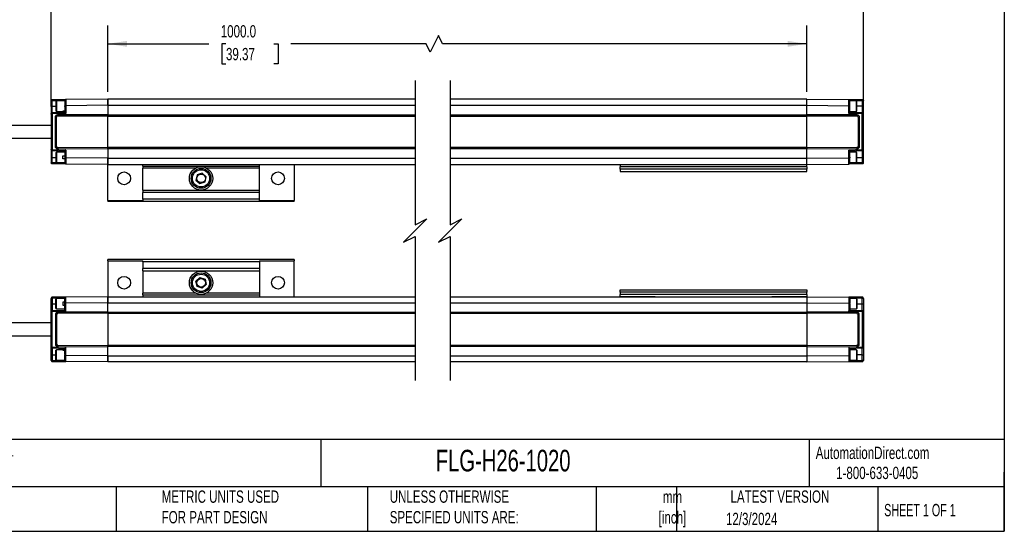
# Model space of a CAD drawing. Header units: millimetres. Extents: x 16 to 683, y 16 to 524.
# Tile 7 of 17: x 260 to 683, y 16 to 235. Entities that reach past the tile are written whole.
import ezdxf

# ---------------------------------------------------------------- set-up
doc = ezdxf.new("R2010")
doc.units = ezdxf.units.MM
doc.header["$LTSCALE"] = 2.5
doc.layers.add('DIMENSIONS', color=140, linetype='Continuous', lineweight=25)
doc.layers.add('TEXT', color=140, linetype='Continuous', lineweight=25)
doc.styles.add('SLDTEXTSTYLE0', font='TXT', dxfattribs={"width": 0.7})
doc.styles.add('SLDTEXTSTYLE1', font='TXT', dxfattribs={"width": 0.65})
doc.dimstyles.new('SLDDIMSTYLE0', dxfattribs={"dimtxt": 5.39502, "dimasz": 8.255, "dimexe": 0, "dimexo": 0.0625, "dimgap": 1.348755, "dimtad": 0, "dimtih": 1, "dimtoh": 1, "dimrnd": 1e-09, "dimzin": 4, "dimdsep": 46, "dimtxsty": 'SLDTEXTSTYLE0', "dimsah": 1, "dimcen": 0.09, "dimadec": 0, "dimazin": 1, "dimtfac": 1, "dimtofl": 0, "dimtmove": 0, "dimatfit": 3, "dimfxl": 0, "dimfrac": 2, "dimtolj": 1, "dimtzin": 12, "dimarcsym": 0})
doc.dimstyles.new('SLDDIMSTYLE1', dxfattribs={"dimtxt": 5.39502, "dimasz": 8.255, "dimexe": 0, "dimexo": 0.0625, "dimgap": 1.348755, "dimtad": 0, "dimtih": 1, "dimtoh": 1, "dimrnd": 1e-09, "dimzin": 12, "dimdsep": 46, "dimtxsty": 'SLDTEXTSTYLE0', "dimsah": 1, "dimcen": 0.09, "dimadec": 0, "dimazin": 3, "dimtfac": 1, "dimtofl": 0, "dimtmove": 0, "dimatfit": 3, "dimfxl": 0, "dimfrac": 2, "dimtolj": 1, "dimtzin": 12, "dimarcsym": 0})

# ---------------------------------------------------------------- blocks, each defined once
blk = doc.blocks.new('_D')
at = {"layer": 'DIMENSIONS'}
for p, q in [((298.1, 204.52), (298.1, 233.01)), ((597.89, 204.52), (597.89, 233.01)), ((439.87, 228.6), (436.34, 221.54)), ((441.64, 225.07), (439.87, 228.6)), ((298.1, 225.07), (341.47, 225.07)), ((348.78, 225.07), (346.97, 225.07)), ((346.97, 225.07), (346.97, 216.49)), ((369.3, 225.07), (371.11, 225.07)), ((371.11, 225.07), (371.11, 216.49)), ((434.58, 225.07), (376.61, 225.07)), ((436.34, 221.54), (434.58, 225.07)), ((597.89, 225.07), (441.64, 225.07)), ((346.97, 216.49), (348.78, 216.49)), ((371.11, 216.49), (369.3, 216.49))]:
    blk.add_line(p, q, dxfattribs=at)
for points in [[(298.1, 225.07), (306.35, 223.8), (306.35, 226.34)], [(597.89, 225.07), (589.64, 226.34), (589.64, 223.8)]]:
    blk.add_solid(points, dxfattribs=at)
at = {"layer": 'DIMENSIONS', "char_height": 5.292, "attachment_point": 1, "style": 'SLDTEXTSTYLE0'}
for s, insert in [('1000.0', (346.54, 233.1)), ('39.37', (348.78, 223.31))]:
    blk.add_mtext(s, dxfattribs=dict(at, insert=insert))
blk = doc.blocks.new('_D_1')
at = {"layer": 'DIMENSIONS'}
for p, q in [((273.8, 198.13), (273.8, 257.68)), ((622.19, 198.13), (622.19, 257.68)), ((273.8, 249.74), (341.73, 249.74)), ((349.04, 249.74), (347.23, 249.74)), ((347.23, 249.74), (347.23, 241.17)), ((369.56, 249.74), (371.37, 249.74)), ((371.37, 249.74), (371.37, 241.17)), ((434.5, 249.74), (376.87, 249.74)), ((436.26, 253.27), (434.5, 249.74)), ((439.79, 246.21), (436.26, 253.27)), ((441.55, 249.74), (439.79, 246.21)), ((622.19, 249.74), (441.55, 249.74)), ((347.23, 241.17), (349.04, 241.17)), ((371.37, 241.17), (369.56, 241.17))]:
    blk.add_line(p, q, dxfattribs=at)
for points in [[(273.8, 249.74), (282.05, 248.47), (282.05, 251.01)], [(622.19, 249.74), (613.94, 251.01), (613.94, 248.47)]]:
    blk.add_solid(points, dxfattribs=at)
at = {"layer": 'DIMENSIONS', "char_height": 5.292, "attachment_point": 1, "style": 'SLDTEXTSTYLE0'}
for s, insert in [('1048.6', (346.8, 257.77)), ('41.28', (349.04, 247.99))]:
    blk.add_mtext(s, dxfattribs=dict(at, insert=insert))
blk = doc.blocks.new('_D_2')
at = {"layer": 'DIMENSIONS'}
for p, q in [((180.05, 195.77), (180.05, 257.68)), ((273.8, 198.13), (273.8, 257.68)), ((180.05, 249.74), (202.8, 249.74)), ((240.16, 249.74), (227.65, 249.74)), ((241.92, 246.21), (240.16, 249.74)), ((245.45, 253.27), (241.92, 246.21)), ((247.21, 249.74), (245.45, 253.27)), ((273.8, 249.74), (247.21, 249.74))]:
    blk.add_line(p, q, dxfattribs=at)
for points in [[(180.05, 249.74), (188.31, 248.47), (188.31, 251.01)], [(273.8, 249.74), (265.54, 251.01), (265.54, 248.47)]]:
    blk.add_solid(points, dxfattribs=at)
at = {"layer": 'DIMENSIONS', "char_height": 5.292, "attachment_point": 1, "style": 'SLDTEXTSTYLE0'}
for s, insert in [('200.0', (204.96, 256.56)), ('[7.87]', (204, 247.99))]:
    blk.add_mtext(s, dxfattribs=dict(at, insert=insert))

msp = doc.modelspace()

# ---------------------------------------------------------------- linework, layer by layer
for p, q in [((274.279, 200.634), (273.796, 200.634)), ((273.796, 200.634), (273.796, 198.342)), ((274.279, 200.634), (279.596, 200.683)), ((274.279, 198.342), (274.279, 200.634)), ((274.292, 201.134), (280.092, 201.185)), ((276.021, 200.592), (275.796, 200.367)), ((275.796, 200.367), (275.796, 196.317)), ((279.596, 200.592), (276.021, 200.592)), ((276.021, 200.592), (276.021, 196.092)), ((279.596, 200.685), (279.596, 200.446)), ((298.096, 201.342), (280.092, 201.185)), ((298.096, 198.682), (280.096, 198.52)), ((280.096, 198.52), (280.096, 195.199)), ((429.886, 201.342), (298.096, 201.342)), ((298.096, 198.682), (298.096, 201.342)), ((298.096, 201.342), (298.096, 198.682)), ((298.096, 198.682), (429.886, 198.682)), ((298.096, 198.682), (298.096, 194.772)), ((597.892, 201.342), (444.886, 201.342)), ((444.886, 198.682), (597.892, 198.682)), ((597.892, 198.682), (597.892, 201.342)), ((597.892, 201.342), (615.896, 201.185)), ((597.892, 198.682), (597.892, 201.342)), ((597.892, 194.772), (597.892, 198.682)), ((597.892, 198.682), (615.892, 198.52)), ((615.892, 195.199), (615.892, 198.52)), ((615.896, 201.185), (621.696, 201.134)), ((616.392, 200.447), (616.392, 200.685)), ((616.392, 200.683), (621.709, 200.634)), ((619.167, 200.592), (616.392, 200.592)), ((619.392, 200.367), (619.167, 200.592)), ((619.167, 196.092), (619.167, 200.592)), ((619.392, 196.317), (619.392, 200.367)), ((621.709, 200.634), (621.709, 198.342)), ((622.192, 200.634), (621.709, 200.634)), ((622.192, 198.342), (622.192, 200.634)), ((274.279, 198.342), (273.796, 198.342)), ((273.796, 198.342), (273.796, 194.957)), ((273.796, 194.957), (273.796, 179.728)), ((274.279, 195.456), (274.279, 198.342)), ((274.279, 198.342), (275.796, 198.342)), ((279.598, 195.642), (274.279, 195.456)), ((280.096, 195.199), (274.296, 194.995)), ((274.296, 194.995), (274.296, 179.689)), ((275.796, 196.317), (276.021, 196.092)), ((276.021, 196.092), (278.796, 196.092)), ((276.593, 194.696), (298.096, 194.772)), ((276.595, 194.167), (276.593, 194.696)), ((278.796, 196.218), (279.596, 196.218)), ((278.796, 196.092), (278.796, 196.218)), ((279.596, 196.183), (278.796, 196.183)), ((279.596, 198.192), (279.597, 198.467)), ((279.596, 198.192), (279.596, 195.642)), ((279.596, 196.218), (279.596, 196.183)), ((298.096, 194.772), (298.096, 194.622)), ((298.096, 194.621), (429.886, 194.621)), ((298.096, 194.092), (298.096, 194.621)), ((444.886, 194.621), (597.892, 194.621)), ((597.892, 194.772), (619.395, 194.696)), ((597.892, 194.622), (597.892, 194.772)), ((597.892, 194.621), (597.892, 194.092)), ((621.692, 194.995), (615.892, 195.199)), ((616.39, 195.642), (616.392, 195.642)), ((621.709, 195.456), (616.39, 195.642)), ((616.392, 198.192), (616.392, 198.467)), ((616.392, 195.642), (616.392, 198.192)), ((616.392, 196.092), (619.167, 196.092)), ((619.167, 196.092), (619.392, 196.317)), ((621.709, 198.342), (619.392, 198.342)), ((619.393, 194.167), (619.395, 194.696)), ((621.692, 179.689), (621.692, 194.995)), ((621.709, 198.342), (621.709, 195.456)), ((621.709, 198.342), (622.192, 198.342)), ((622.192, 194.957), (622.192, 198.342)), ((622.192, 179.728), (622.192, 194.957)), ((273.796, 190.092), (255.029, 190.092)), ((275.596, 180.992), (275.596, 193.692)), ((276.096, 193.667), (275.596, 193.692)), ((276.096, 181.017), (276.096, 193.667)), ((276.595, 194.167), (298.096, 194.242)), ((298.096, 194.092), (429.886, 194.092)), ((298.096, 180.592), (298.096, 194.092)), ((444.886, 194.092), (597.892, 194.092)), ((597.892, 194.242), (619.393, 194.167)), ((597.892, 180.592), (597.892, 194.092)), ((620.392, 193.692), (619.892, 193.667)), ((619.892, 193.667), (619.892, 181.017)), ((620.392, 193.692), (620.392, 180.992)), ((255.029, 184.592), (273.796, 184.592)), ((273.796, 179.728), (273.796, 176.342)), ((274.279, 179.228), (279.598, 179.042)), ((274.279, 176.342), (274.279, 179.228)), ((274.296, 179.689), (280.096, 179.486)), ((275.596, 180.992), (276.096, 181.017)), ((276.021, 178.592), (275.796, 178.367)), ((275.796, 178.367), (275.796, 174.317)), ((279.596, 178.592), (276.021, 178.592)), ((276.021, 178.592), (276.021, 174.092)), ((276.595, 180.517), (276.593, 179.988)), ((298.096, 179.912), (276.593, 179.988)), ((298.096, 180.442), (276.595, 180.517)), ((279.596, 179.042), (279.596, 176.22)), ((280.096, 179.486), (280.096, 176.164)), ((429.886, 180.592), (298.096, 180.592)), ((298.096, 180.063), (298.096, 180.592)), ((429.886, 180.063), (298.096, 180.063)), ((298.096, 180.063), (298.096, 179.912)), ((298.096, 179.912), (298.096, 176.002)), ((597.892, 180.592), (444.886, 180.592)), ((597.892, 180.063), (444.886, 180.063)), ((597.892, 180.592), (597.892, 180.063)), ((619.393, 180.517), (597.892, 180.442)), ((597.892, 179.912), (597.892, 180.063)), ((619.395, 179.988), (597.892, 179.912)), ((597.892, 176.002), (597.892, 179.912)), ((615.892, 179.486), (621.692, 179.689)), ((615.892, 176.164), (615.892, 179.486)), ((616.39, 179.042), (621.709, 179.228)), ((616.392, 179.042), (616.39, 179.042)), ((616.392, 176.493), (616.392, 179.042)), ((619.167, 178.592), (616.392, 178.592)), ((619.392, 178.367), (619.167, 178.592)), ((619.167, 174.092), (619.167, 178.592)), ((619.392, 174.317), (619.392, 178.367)), ((619.393, 180.517), (619.395, 179.988)), ((619.892, 181.017), (620.392, 180.992)), ((621.709, 179.228), (621.709, 176.342)), ((622.192, 176.342), (622.192, 179.728)), ((274.279, 176.342), (273.796, 176.342)), ((273.796, 176.342), (273.796, 174.05)), ((273.796, 174.05), (274.279, 174.05)), ((274.279, 174.05), (274.279, 176.342)), ((274.279, 176.342), (275.796, 176.342)), ((279.596, 174.001), (274.279, 174.05)), ((280.092, 173.499), (274.292, 173.55)), ((275.796, 174.317), (276.021, 174.092)), ((276.021, 174.092), (279.596, 174.092)), ((278.796, 177.03), (279.596, 177.03)), ((278.796, 175.655), (278.796, 177.03)), ((279.598, 175.655), (278.796, 175.655)), ((279.596, 176.22), (279.596, 175.655)), ((279.596, 175.655), (279.6, 175.655)), ((279.596, 174.213), (279.596, 174.273)), ((279.596, 174.209), (279.596, 173.999)), ((298.096, 173.342), (280.092, 173.499)), ((298.096, 176.002), (280.096, 176.164)), ((298.096, 176.002), (429.886, 176.002)), ((298.096, 173.342), (298.096, 176.002)), ((298.096, 176.002), (298.096, 173.342)), ((298.096, 173.342), (429.886, 173.342)), ((298.096, 157.906), (298.096, 173.173)), ((313.096, 172.582), (313.096, 173.342)), ((363.096, 172.582), (363.096, 173.342)), ((378.096, 173.342), (378.096, 157.906)), ((444.886, 176.002), (597.892, 176.002)), ((444.886, 173.342), (597.892, 173.342)), ((517.892, 173.242), (532.892, 173.242)), ((517.892, 173.242), (517.892, 172.342)), ((532.892, 173.342), (532.892, 173.242)), ((582.892, 173.242), (582.892, 173.342)), ((582.892, 173.242), (597.892, 173.242)), ((597.892, 176.002), (615.892, 176.164)), ((597.892, 173.342), (597.892, 176.002)), ((597.892, 173.342), (597.892, 176.002)), ((597.892, 173.342), (615.896, 173.499)), ((597.892, 172.342), (597.892, 173.242)), ((621.696, 173.55), (615.896, 173.499)), ((616.392, 176.493), (616.392, 176.217)), ((616.392, 174.238), (616.392, 174.293)), ((616.392, 173.999), (616.392, 174.238)), ((616.392, 174.092), (619.167, 174.092)), ((621.709, 174.05), (616.392, 174.001)), ((619.167, 174.092), (619.392, 174.317)), ((619.392, 176.342), (621.709, 176.342)), ((621.709, 176.342), (622.192, 176.342)), ((621.709, 176.342), (621.709, 174.05)), ((622.192, 174.05), (621.709, 174.05)), ((622.192, 174.05), (622.192, 176.342)), ((313.096, 172.582), (313.096, 171.785)), ((313.096, 172.582), (363.096, 172.582)), ((335.804, 171.785), (313.096, 171.785)), ((313.096, 162.282), (313.096, 171.785)), ((338.578, 169.601), (336.381, 168.888)), ((340.293, 168.055), (338.578, 169.601)), ((363.096, 171.785), (340.389, 171.785)), ((363.096, 171.785), (363.096, 172.582)), ((363.096, 162.282), (363.096, 171.785)), ((597.892, 172.342), (517.892, 172.342)), ((517.892, 171.342), (517.892, 172.342)), ((597.892, 171.342), (517.892, 171.342)), ((517.892, 171.342), (517.892, 170.342)), ((517.892, 170.342), (597.892, 170.342)), ((597.892, 172.342), (597.892, 171.342)), ((597.892, 170.342), (597.892, 171.342)), ((336.381, 168.888), (335.9, 166.63)), ((335.9, 166.63), (337.615, 165.083)), ((337.615, 165.083), (339.812, 165.796)), ((339.812, 165.796), (340.293, 168.055)), ((313.096, 162.282), (363.096, 162.282)), ((313.096, 162.282), (313.096, 161.282)), ((363.096, 161.282), (313.096, 161.282)), ((313.096, 158.342), (313.096, 161.282)), ((363.096, 161.282), (363.096, 162.282)), ((363.096, 158.342), (363.096, 161.282)), ((298.096, 157.906), (298.096, 157.342)), ((298.096, 157.906), (313.096, 157.906)), ((378.096, 157.342), (298.096, 157.342)), ((363.096, 158.342), (313.096, 158.342)), ((313.096, 158.342), (313.096, 157.906)), ((363.096, 157.906), (363.096, 158.342)), ((363.096, 157.906), (378.096, 157.906)), ((378.096, 157.342), (378.096, 157.906)), ((298.096, 131.978), (298.096, 132.542)), ((378.096, 132.542), (298.096, 132.542)), ((298.096, 131.978), (313.096, 131.978)), ((298.096, 131.978), (298.096, 116.711)), ((313.096, 131.542), (313.096, 131.978)), ((363.096, 131.542), (313.096, 131.542)), ((313.096, 131.542), (313.096, 128.602)), ((363.096, 131.978), (378.096, 131.978)), ((363.096, 131.978), (363.096, 131.542)), ((363.096, 131.542), (363.096, 128.602)), ((378.096, 132.542), (378.096, 131.978)), ((378.096, 116.542), (378.096, 131.978)), ((363.096, 128.602), (313.096, 128.602)), ((313.096, 127.602), (313.096, 128.602)), ((313.096, 127.602), (313.096, 118.099)), ((313.096, 127.602), (363.096, 127.602)), ((363.096, 128.602), (363.096, 127.602)), ((363.096, 127.602), (363.096, 118.099)), ((335.9, 123.255), (337.615, 124.801)), ((336.381, 120.996), (335.9, 123.255)), ((337.615, 124.801), (339.812, 124.088)), ((339.812, 124.088), (340.293, 121.83)), ((338.578, 120.283), (336.381, 120.996)), ((340.293, 121.83), (338.578, 120.283)), ((517.892, 119.542), (597.892, 119.542)), ((517.892, 118.542), (517.892, 119.542)), ((597.892, 118.542), (517.892, 118.542)), ((517.892, 118.542), (517.892, 117.542)), ((597.892, 119.542), (597.892, 118.542)), ((597.892, 117.542), (597.892, 118.542)), ((273.796, 115.834), (274.279, 115.834)), ((273.796, 113.542), (273.796, 115.834)), ((279.596, 115.883), (274.279, 115.834)), ((274.279, 115.834), (274.279, 113.542)), ((280.092, 116.385), (274.292, 116.334)), ((276.021, 115.792), (275.796, 115.567)), ((275.796, 111.517), (275.796, 115.567)), ((279.596, 115.792), (276.021, 115.792)), ((276.021, 111.292), (276.021, 115.792)), ((279.598, 114.23), (278.796, 114.23)), ((278.796, 114.23), (278.796, 112.855)), ((279.596, 115.675), (279.596, 115.885)), ((279.596, 115.672), (279.596, 115.612)), ((279.596, 113.664), (279.596, 114.23)), ((279.596, 114.23), (279.6, 114.23)), ((298.096, 116.542), (280.092, 116.385)), ((298.096, 113.882), (298.096, 116.542)), ((298.096, 116.542), (429.886, 116.542)), ((298.096, 116.542), (298.096, 113.882)), ((313.096, 117.302), (313.096, 118.099)), ((335.804, 118.099), (313.096, 118.099)), ((313.096, 117.302), (363.096, 117.302)), ((313.096, 117.302), (313.096, 116.542)), ((363.096, 118.099), (340.389, 118.099)), ((363.096, 118.099), (363.096, 117.302)), ((363.096, 117.302), (363.096, 116.542)), ((444.886, 116.542), (597.892, 116.542)), ((597.892, 117.542), (517.892, 117.542)), ((517.892, 116.642), (517.892, 117.542)), ((517.892, 116.642), (532.892, 116.642)), ((532.892, 116.542), (532.892, 116.642)), ((582.892, 116.642), (597.892, 116.642)), ((582.892, 116.642), (582.892, 116.542)), ((597.892, 117.542), (597.892, 116.642)), ((597.892, 116.542), (597.892, 113.882)), ((597.892, 116.542), (615.896, 116.385)), ((597.892, 116.542), (597.892, 113.882)), ((621.696, 116.334), (615.896, 116.385)), ((616.392, 115.885), (616.392, 115.646)), ((621.709, 115.834), (616.392, 115.883)), ((619.167, 115.792), (616.392, 115.792)), ((616.392, 115.646), (616.392, 115.591)), ((619.392, 115.567), (619.167, 115.792)), ((619.167, 115.792), (619.167, 111.292)), ((619.392, 115.567), (619.392, 111.517)), ((621.709, 113.542), (621.709, 115.834)), ((622.192, 115.834), (621.709, 115.834)), ((622.192, 115.834), (622.192, 113.542)), ((274.279, 113.542), (273.796, 113.542)), ((273.796, 110.157), (273.796, 113.542)), ((273.796, 94.928), (273.796, 110.157)), ((274.279, 113.542), (274.279, 110.656)), ((274.279, 113.542), (275.796, 113.542)), ((274.279, 110.656), (279.598, 110.842)), ((274.296, 110.195), (280.096, 110.399)), ((274.296, 94.889), (274.296, 110.195)), ((275.796, 111.517), (276.021, 111.292)), ((276.021, 111.292), (279.596, 111.292)), ((298.096, 109.972), (276.593, 109.896)), ((276.595, 109.367), (276.593, 109.896)), ((278.796, 112.855), (279.596, 112.855)), ((279.596, 110.842), (279.596, 113.664)), ((298.096, 113.882), (280.096, 113.72)), ((280.096, 110.399), (280.096, 113.72)), ((298.096, 109.972), (298.096, 113.882)), ((298.096, 113.882), (429.886, 113.882)), ((298.096, 109.822), (298.096, 109.972)), ((429.886, 109.821), (298.096, 109.821)), ((298.096, 109.821), (298.096, 109.292)), ((444.886, 113.882), (597.892, 113.882)), ((597.892, 109.821), (444.886, 109.821)), ((597.892, 113.882), (615.892, 113.72)), ((597.892, 113.882), (597.892, 109.972)), ((619.395, 109.896), (597.892, 109.972)), ((597.892, 109.972), (597.892, 109.822)), ((597.892, 109.292), (597.892, 109.821)), ((615.892, 113.72), (615.892, 110.399)), ((615.892, 110.399), (621.692, 110.195)), ((616.39, 110.842), (621.709, 110.656)), ((616.392, 110.842), (616.39, 110.842)), ((616.392, 113.392), (616.392, 113.667)), ((616.392, 113.392), (616.392, 110.842)), ((616.392, 111.292), (619.167, 111.292)), ((619.167, 111.292), (619.392, 111.517)), ((619.392, 113.542), (621.709, 113.542)), ((619.393, 109.367), (619.395, 109.896)), ((621.692, 110.195), (621.692, 94.889)), ((621.709, 110.656), (621.709, 113.542)), ((621.709, 113.542), (622.192, 113.542)), ((622.192, 113.542), (622.192, 110.157)), ((622.192, 110.157), (622.192, 94.928)), ((275.596, 108.892), (275.596, 96.192)), ((275.596, 108.892), (276.096, 108.867)), ((276.096, 108.867), (276.096, 96.217)), ((298.096, 109.442), (276.595, 109.367)), ((429.886, 109.292), (298.096, 109.292)), ((298.096, 109.292), (298.096, 95.792)), ((597.892, 109.292), (444.886, 109.292)), ((619.393, 109.367), (597.892, 109.442)), ((597.892, 109.292), (597.892, 95.792)), ((619.892, 108.867), (620.392, 108.892)), ((619.892, 96.217), (619.892, 108.867)), ((620.392, 96.192), (620.392, 108.892)), ((273.796, 105.292), (255.029, 105.292)), ((255.029, 99.792), (273.796, 99.792)), ((273.796, 91.542), (273.796, 94.928)), ((279.598, 94.242), (274.279, 94.428)), ((274.279, 94.428), (274.279, 91.542)), ((280.096, 94.686), (274.296, 94.889)), ((276.096, 96.217), (275.596, 96.192)), ((276.021, 93.792), (275.796, 93.567)), ((275.796, 89.517), (275.796, 93.567)), ((278.796, 93.792), (276.021, 93.792)), ((276.021, 89.292), (276.021, 93.792)), ((276.595, 95.717), (276.593, 95.188)), ((276.593, 95.188), (298.096, 95.112)), ((276.595, 95.717), (298.096, 95.642)), ((278.796, 93.792), (278.796, 93.666)), ((279.596, 93.702), (278.796, 93.702)), ((278.796, 93.666), (279.596, 93.666)), ((279.596, 91.693), (279.596, 94.242)), ((279.596, 93.666), (279.596, 93.702)), ((280.096, 91.364), (280.096, 94.686)), ((298.096, 95.792), (429.886, 95.792)), ((298.096, 95.792), (298.096, 95.263)), ((298.096, 95.112), (298.096, 95.263)), ((298.096, 95.263), (429.886, 95.263)), ((298.096, 91.202), (298.096, 95.112)), ((444.886, 95.792), (597.892, 95.792)), ((444.886, 95.263), (597.892, 95.263)), ((597.892, 95.263), (597.892, 95.792)), ((597.892, 95.642), (619.393, 95.717)), ((597.892, 95.263), (597.892, 95.112)), ((597.892, 95.112), (619.395, 95.188)), ((597.892, 95.112), (597.892, 91.202)), ((621.692, 94.889), (615.892, 94.686)), ((615.892, 94.686), (615.892, 91.364)), ((621.709, 94.428), (616.39, 94.242)), ((616.39, 94.242), (616.392, 94.242)), ((616.392, 94.242), (616.392, 91.692)), ((619.167, 93.792), (616.392, 93.792)), ((619.392, 93.567), (619.167, 93.792)), ((619.167, 93.792), (619.167, 89.292)), ((619.392, 93.567), (619.392, 89.517)), ((619.393, 95.717), (619.395, 95.188)), ((620.392, 96.192), (619.892, 96.217)), ((621.709, 91.542), (621.709, 94.428)), ((622.192, 94.928), (622.192, 91.542)), ((274.279, 91.542), (273.796, 91.542)), ((273.796, 89.25), (273.796, 91.542)), ((274.279, 89.25), (273.796, 89.25)), ((274.279, 91.542), (274.279, 89.25)), ((274.279, 91.542), (275.796, 91.542)), ((274.279, 89.25), (279.596, 89.201)), ((274.292, 88.75), (280.092, 88.699)), ((275.796, 89.517), (276.021, 89.292)), ((276.021, 89.292), (279.596, 89.292)), ((279.596, 89.199), (279.596, 89.438)), ((298.096, 88.542), (280.092, 88.699)), ((298.096, 91.202), (280.096, 91.364)), ((298.096, 88.542), (298.096, 91.202)), ((298.096, 91.202), (429.886, 91.202)), ((298.096, 91.202), (298.096, 88.542)), ((444.886, 91.202), (597.892, 91.202)), ((597.892, 91.202), (615.892, 91.364)), ((597.892, 91.202), (597.892, 88.542)), ((597.892, 91.202), (597.892, 88.542)), ((597.892, 88.542), (615.896, 88.699)), ((615.896, 88.699), (621.696, 88.75)), ((616.392, 91.692), (616.392, 91.417)), ((616.392, 89.438), (616.392, 89.199)), ((616.392, 89.292), (619.167, 89.292)), ((616.392, 89.201), (621.709, 89.25)), ((619.167, 89.292), (619.392, 89.517)), ((621.709, 91.542), (619.392, 91.542)), ((621.709, 91.542), (622.192, 91.542)), ((621.709, 89.25), (621.709, 91.542)), ((622.192, 89.25), (621.709, 89.25)), ((622.192, 91.542), (622.192, 89.25)), ((429.886, 88.542), (298.096, 88.542)), ((597.892, 88.542), (444.886, 88.542))]:
    msp.add_line(p, q)
at = {"flags": 128}
for points in [[(279.596, 200.446), (279.597, 200.133), (279.597, 199.672), (279.597, 199.101), (279.597, 198.467)], [(279.596, 89.438), (279.597, 89.751), (279.597, 90.212), (279.597, 90.783), (279.597, 91.417)]]:
    msp.add_lwpolyline(points, dxfattribs=at)
for centre, radius in [((305.096, 167.342), 2.75), ((338.096, 167.342), 5), ((338.096, 167.342), 4.25), ((338.096, 167.342), 3.683), ((338.096, 167.342), 1.842), ((371.096, 167.342), 2.75), ((338.096, 122.542), 5), ((338.096, 122.542), 4.25), ((305.096, 122.542), 2.75), ((338.096, 122.542), 3.683), ((338.096, 122.542), 1.842), ((371.096, 122.542), 2.75)]:
    msp.add_circle(centre, radius)
for centre, radius, start, end in [((285.135, 200.749), 10.856, 178.73869, 180.60435), ((274.913, 201.014), 0.633, 169.01803, 182.34969), ((621.071, 201.013), 0.636, 357.69942, 10.95603), ((610.663, 200.748), 11.046, 359.41168, 1.24527), ((267.526, 195.107), 6.762, 1.83403, 2.96254), ((134.558, 190.099), 139.824, 2.00663, 2.14127), ((759.69, 190.175), 138.082, 177.86307, 177.99941), ((628.524, 195.103), 6.824, 177.02977, 178.14804), ((267.526, 179.577), 6.762, 357.03746, 358.16583), ((134.576, 184.584), 139.806, 357.85874, 357.99341), ((759.666, 184.509), 138.058, 182.00055, 182.13692), ((628.525, 179.581), 6.825, 181.85214, 182.97019), ((285.135, 173.935), 10.857, 179.39565, 181.2613), ((274.913, 173.67), 0.633, 177.65043, 190.98195), ((621.071, 173.671), 0.636, 349.04398, 2.30046), ((610.663, 173.936), 11.046, 358.75473, 0.58831), ((285.135, 115.949), 10.857, 178.7387, 180.60435), ((274.913, 116.214), 0.633, 169.01805, 182.34957), ((621.071, 116.213), 0.636, 357.69954, 10.95602), ((610.663, 115.948), 11.046, 359.41169, 1.24527), ((267.526, 110.307), 6.762, 1.83417, 2.96254), ((134.576, 105.3), 139.806, 2.00659, 2.14126), ((759.666, 105.376), 138.058, 177.86308, 177.99945), ((628.525, 110.303), 6.825, 177.02981, 178.14786), ((267.526, 94.777), 6.762, 357.03746, 358.16597), ((134.558, 99.785), 139.824, 357.85873, 357.99337), ((759.69, 99.71), 138.082, 182.00059, 182.13693), ((628.524, 94.781), 6.824, 181.85196, 182.97023), ((285.135, 89.135), 10.856, 179.39565, 181.26131), ((274.913, 88.87), 0.633, 177.65031, 190.98197), ((621.071, 88.871), 0.636, 349.04397, 2.30058), ((610.663, 89.136), 11.046, 358.75473, 0.58832)]:
    msp.add_arc(centre, radius, start, end)
for points, knots in [([(273.796, 200.634), (273.804, 200.7), (273.819, 200.83), (273.933, 200.995), (274.097, 201.11), (274.227, 201.126), (274.292, 201.134)], [0, 0, 0, 0, 0.2500093, 0.50000972, 0.75000551, 1, 1, 1, 1]), ([(280.092, 201.185), (280.027, 201.177), (279.897, 201.161), (279.733, 201.045), (279.619, 200.88), (279.604, 200.75), (279.596, 200.685)], [0, 0, 0, 0, 0.2499884, 0.5000099, 0.7500042, 1, 1, 1, 1]), ([(280.096, 198.52), (280.034, 198.52), (279.917, 198.519), (279.766, 198.505), (279.657, 198.499), (279.611, 198.474), (279.597, 198.466)], [0, 0, 0, 0, 0.3705451, 0.687756, 0.906488, 1, 1, 1, 1]), ([(280.092, 201.185), (280.092, 201.113), (280.093, 200.859), (280.094, 200.306), (280.095, 199.49), (280.096, 198.856), (280.096, 198.52)], [0, 0, 0, 0, 0.0809513, 0.2863981, 0.6218026, 1, 1, 1, 1]), ([(615.892, 198.52), (615.892, 198.857), (615.894, 199.49), (615.895, 200.308), (615.895, 200.86), (615.896, 201.114), (615.896, 201.185)], [0, 0, 0, 0, 0.3786937, 0.7135796, 0.9200664, 1, 1, 1, 1]), ([(615.892, 198.52), (615.952, 198.52), (616.068, 198.519), (616.219, 198.505), (616.331, 198.5), (616.378, 198.474), (616.391, 198.466)], [0, 0, 0, 0, 0.3546021, 0.6848872, 0.9109414, 1, 1, 1, 1]), ([(615.896, 201.185), (615.961, 201.177), (616.091, 201.161), (616.255, 201.045), (616.369, 200.88), (616.384, 200.75), (616.392, 200.685)], [0, 0, 0, 0, 0.2500253, 0.4999826, 0.7499975, 1, 1, 1, 1]), ([(616.392, 198.467), (616.39, 198.723), (616.388, 199.121), (616.388, 199.676), (616.391, 200.079), (616.392, 200.341), (616.392, 200.446)], [0, 0, 0, 0, 0.3883443, 0.6034494, 0.8397371, 1, 1, 1, 1]), ([(621.696, 201.134), (621.761, 201.126), (621.891, 201.11), (622.055, 200.995), (622.169, 200.83), (622.184, 200.7), (622.192, 200.634)], [0, 0, 0, 0, 0.2500291, 0.49999, 0.7500086, 1, 1, 1, 1]), ([(273.796, 194.957), (273.804, 195.021), (273.818, 195.149), (273.929, 195.312), (274.088, 195.428), (274.215, 195.447), (274.279, 195.456)], [0, 0, 0, 0, 0.2500036, 0.5000005, 0.7500146, 1, 1, 1, 1]), ([(274.296, 194.995), (274.233, 194.995), (274.114, 194.995), (273.961, 194.983), (273.855, 194.982), (273.809, 194.962), (273.796, 194.957)], [0, 0, 0, 0, 0.3799645, 0.7024392, 0.9190413, 1, 1, 1, 1]), ([(275.596, 193.692), (275.611, 193.822), (275.641, 194.085), (275.872, 194.42), (276.204, 194.651), (276.465, 194.681), (276.593, 194.696)], [0, 0, 0, 0, 0.2477762, 0.5021643, 0.7554584, 1, 1, 1, 1]), ([(280.096, 195.199), (280.031, 195.261), (279.915, 195.372), (279.764, 195.511), (279.667, 195.592), (279.619, 195.633), (279.603, 195.64), (279.598, 195.642)], [0, 0, 0, 0, 0.4082782, 0.7190446, 0.9220215, 0.9762105, 1, 1, 1, 1]), ([(615.892, 195.199), (615.958, 195.261), (616.074, 195.372), (616.224, 195.512), (616.322, 195.592), (616.37, 195.633), (616.386, 195.64), (616.39, 195.642)], [0, 0, 0, 0, 0.4083758, 0.7192117, 0.9238639, 0.977339, 1, 1, 1, 1]), ([(619.395, 194.696), (619.523, 194.681), (619.784, 194.651), (620.116, 194.42), (620.347, 194.085), (620.377, 193.822), (620.392, 193.692)], [0, 0, 0, 0, 0.2445305, 0.4978164, 0.7522125, 1, 1, 1, 1]), ([(622.192, 194.957), (622.179, 194.962), (622.133, 194.982), (622.027, 194.983), (621.874, 194.995), (621.756, 194.995), (621.692, 194.995)], [0, 0, 0, 0, 0.0809128, 0.2975985, 0.6200511, 1, 1, 1, 1]), ([(622.192, 194.957), (622.185, 195.021), (622.17, 195.149), (622.059, 195.312), (621.901, 195.428), (621.773, 195.447), (621.709, 195.456)], [0, 0, 0, 0, 0.2499952, 0.5000197, 0.7500082, 1, 1, 1, 1]), ([(276.595, 194.167), (276.532, 194.16), (276.436, 194.15), (276.321, 194.088), (276.23, 194.015), (276.158, 193.917), (276.107, 193.795), (276.1, 193.713), (276.096, 193.667)], [0, 0, 0, 0, 0.2381795, 0.3656463, 0.4983449, 0.6836112, 0.8255201, 1, 1, 1, 1]), ([(619.892, 193.667), (619.888, 193.713), (619.882, 193.795), (619.831, 193.917), (619.758, 194.015), (619.668, 194.088), (619.552, 194.15), (619.456, 194.16), (619.393, 194.167)], [0, 0, 0, 0, 0.1745211, 0.3164523, 0.5016657, 0.6342821, 0.7617125, 1, 1, 1, 1]), ([(273.796, 179.728), (273.809, 179.722), (273.855, 179.702), (273.961, 179.701), (274.114, 179.69), (274.233, 179.689), (274.296, 179.689)], [0, 0, 0, 0, 0.0809587, 0.2975608, 0.6200355, 1, 1, 1, 1]), ([(274.279, 179.228), (274.215, 179.237), (274.088, 179.256), (273.929, 179.372), (273.818, 179.535), (273.804, 179.663), (273.796, 179.728)], [0, 0, 0, 0, 0.2499851, 0.4999961, 0.7499967, 1, 1, 1, 1]), ([(276.593, 179.988), (276.465, 180.003), (276.204, 180.033), (275.872, 180.265), (275.641, 180.599), (275.611, 180.862), (275.596, 180.992)], [0, 0, 0, 0, 0.2445418, 0.4978342, 0.7522241, 1, 1, 1, 1]), ([(276.096, 181.017), (276.1, 180.972), (276.107, 180.889), (276.158, 180.767), (276.23, 180.669), (276.321, 180.596), (276.436, 180.534), (276.532, 180.524), (276.595, 180.517)], [0, 0, 0, 0, 0.1745211, 0.3164423, 0.5016613, 0.6343113, 0.7617794, 1, 1, 1, 1]), ([(280.096, 179.486), (280.031, 179.423), (279.915, 179.312), (279.763, 179.173), (279.667, 179.091), (279.618, 179.051), (279.603, 179.044), (279.598, 179.042)], [0, 0, 0, 0, 0.4082553, 0.7190213, 0.9242807, 0.9767848, 1, 1, 1, 1]), ([(615.892, 179.486), (615.926, 179.453), (615.981, 179.4), (616.097, 179.29), (616.213, 179.183), (616.321, 179.092), (616.369, 179.051), (616.385, 179.044), (616.39, 179.042)], [0, 0, 0, 0, 0.2147774, 0.3389743, 0.7190675, 0.9219686, 0.9762618, 1, 1, 1, 1]), ([(619.393, 180.517), (619.456, 180.524), (619.552, 180.534), (619.668, 180.596), (619.758, 180.669), (619.831, 180.767), (619.882, 180.889), (619.888, 180.972), (619.892, 181.017)], [0, 0, 0, 0, 0.23820816, 0.36563592, 0.49832915, 0.68363348, 0.82552673, 1, 1, 1, 1]), ([(620.392, 180.992), (620.377, 180.862), (620.347, 180.599), (620.116, 180.265), (619.784, 180.033), (619.523, 180.003), (619.395, 179.988)], [0, 0, 0, 0, 0.2477855, 0.5021838, 0.7554688, 1, 1, 1, 1]), ([(621.692, 179.689), (621.756, 179.689), (621.874, 179.69), (622.027, 179.701), (622.133, 179.702), (622.179, 179.722), (622.192, 179.728)], [0, 0, 0, 0, 0.3799489, 0.7024015, 0.9190872, 1, 1, 1, 1]), ([(621.709, 179.228), (621.773, 179.237), (621.901, 179.256), (622.059, 179.372), (622.17, 179.535), (622.185, 179.663), (622.192, 179.728)], [0, 0, 0, 0, 0.24999151, 0.4999769, 0.75000517, 1, 1, 1, 1]), ([(274.292, 173.55), (274.227, 173.558), (274.097, 173.574), (273.933, 173.69), (273.819, 173.854), (273.804, 173.985), (273.796, 174.05)], [0, 0, 0, 0, 0.2499941, 0.49999, 0.7499906, 1, 1, 1, 1]), ([(280.096, 176.164), (280.032, 176.164), (279.914, 176.165), (279.762, 176.181), (279.653, 176.185), (279.609, 176.212), (279.596, 176.22)], [0, 0, 0, 0, 0.37702697, 0.69748898, 0.91399292, 1, 1, 1, 1]), ([(279.598, 175.655), (279.598, 175.58), (279.597, 175.388), (279.597, 175.055), (279.597, 174.67), (279.596, 174.401), (279.596, 174.273)], [0, 0, 0, 0, 0.1628893, 0.4166768, 0.7215207, 1, 1, 1, 1]), ([(280.092, 173.499), (280.027, 173.507), (279.897, 173.523), (279.733, 173.639), (279.619, 173.804), (279.604, 173.934), (279.596, 173.999)], [0, 0, 0, 0, 0.249988, 0.5000097, 0.7500041, 1, 1, 1, 1]), ([(280.096, 176.164), (280.096, 175.829), (280.095, 175.195), (280.094, 174.378), (280.093, 173.825), (280.092, 173.57), (280.092, 173.499)], [0, 0, 0, 0, 0.3774707, 0.7135793, 0.9200678, 1, 1, 1, 1]), ([(615.892, 176.164), (615.952, 176.164), (616.067, 176.165), (616.218, 176.179), (616.33, 176.185), (616.378, 176.211), (616.391, 176.218)], [0, 0, 0, 0, 0.35334005, 0.68282243, 0.90931056, 1, 1, 1, 1]), ([(615.896, 173.499), (615.896, 173.571), (615.895, 173.826), (615.895, 174.378), (615.894, 175.194), (615.892, 175.828), (615.892, 176.164)], [0, 0, 0, 0, 0.0809513, 0.2863983, 0.6218023, 1, 1, 1, 1]), ([(615.896, 173.499), (615.961, 173.507), (616.091, 173.523), (616.255, 173.639), (616.369, 173.804), (616.384, 173.934), (616.392, 173.999)], [0, 0, 0, 0, 0.250025, 0.4999823, 0.7499973, 1, 1, 1, 1]), ([(616.392, 174.293), (616.391, 174.403), (616.389, 174.665), (616.388, 175.092), (616.388, 175.624), (616.39, 176.003), (616.392, 176.217)], [0, 0, 0, 0, 0.17109145, 0.40930305, 0.66523898, 1, 1, 1, 1]), ([(622.192, 174.05), (622.184, 173.985), (622.169, 173.854), (622.055, 173.69), (621.891, 173.574), (621.761, 173.558), (621.696, 173.55)], [0, 0, 0, 0, 0.24999149, 0.50001023, 0.74997131, 1, 1, 1, 1]), ([(274.292, 116.334), (274.227, 116.326), (274.097, 116.31), (273.933, 116.195), (273.819, 116.03), (273.804, 115.9), (273.796, 115.834)], [0, 0, 0, 0, 0.2499941, 0.49999, 0.7499906, 1, 1, 1, 1]), ([(280.092, 116.385), (280.027, 116.377), (279.897, 116.361), (279.733, 116.245), (279.619, 116.08), (279.604, 115.95), (279.596, 115.885)], [0, 0, 0, 0, 0.249988, 0.5000097, 0.7500041, 1, 1, 1, 1]), ([(279.598, 114.23), (279.598, 114.305), (279.597, 114.497), (279.597, 114.829), (279.597, 115.215), (279.596, 115.483), (279.596, 115.612)], [0, 0, 0, 0, 0.1628893, 0.4166768, 0.7215207, 1, 1, 1, 1]), ([(280.096, 113.72), (280.096, 113.941), (280.096, 114.355), (280.095, 115.053), (280.094, 115.679), (280.093, 116.154), (280.092, 116.344), (280.092, 116.385)], [0, 0, 0, 0, 0.2486917, 0.4659299, 0.7858288, 0.9536568, 1, 1, 1, 1]), ([(615.896, 116.385), (615.896, 116.343), (615.896, 116.15), (615.895, 115.673), (615.894, 115.047), (615.893, 114.351), (615.892, 113.94), (615.892, 113.72)], [0, 0, 0, 0, 0.0472972, 0.2167993, 0.5369304, 0.7531585, 1, 1, 1, 1]), ([(615.896, 116.385), (615.961, 116.377), (616.091, 116.361), (616.255, 116.245), (616.369, 116.08), (616.384, 115.95), (616.392, 115.885)], [0, 0, 0, 0, 0.250025, 0.4999823, 0.7499973, 1, 1, 1, 1]), ([(616.392, 115.591), (616.391, 115.481), (616.389, 115.219), (616.388, 114.792), (616.388, 114.261), (616.39, 113.882), (616.392, 113.667)], [0, 0, 0, 0, 0.17109145, 0.40930305, 0.66523898, 1, 1, 1, 1]), ([(622.192, 115.834), (622.184, 115.9), (622.169, 116.03), (622.055, 116.195), (621.891, 116.31), (621.761, 116.326), (621.696, 116.334)], [0, 0, 0, 0, 0.24999149, 0.50001023, 0.74997131, 1, 1, 1, 1]), ([(274.279, 110.656), (274.215, 110.647), (274.088, 110.628), (273.929, 110.512), (273.818, 110.349), (273.804, 110.221), (273.796, 110.157)], [0, 0, 0, 0, 0.2499851, 0.4999961, 0.7499967, 1, 1, 1, 1]), ([(273.796, 110.157), (273.809, 110.162), (273.855, 110.182), (273.961, 110.183), (274.114, 110.195), (274.233, 110.195), (274.296, 110.195)], [0, 0, 0, 0, 0.0809587, 0.2975608, 0.6200355, 1, 1, 1, 1]), ([(276.593, 109.896), (276.465, 109.881), (276.204, 109.851), (275.872, 109.62), (275.641, 109.285), (275.611, 109.022), (275.596, 108.892)], [0, 0, 0, 0, 0.2445418, 0.4978342, 0.7522241, 1, 1, 1, 1]), ([(280.096, 113.72), (280.032, 113.72), (279.914, 113.719), (279.762, 113.704), (279.653, 113.7), (279.609, 113.672), (279.596, 113.664)], [0, 0, 0, 0, 0.37702697, 0.69748898, 0.91399292, 1, 1, 1, 1]), ([(280.096, 110.399), (280.031, 110.461), (279.915, 110.572), (279.763, 110.712), (279.667, 110.793), (279.618, 110.833), (279.603, 110.84), (279.598, 110.842)], [0, 0, 0, 0, 0.4082553, 0.7190213, 0.9242807, 0.9767848, 1, 1, 1, 1]), ([(615.892, 113.72), (615.952, 113.72), (616.067, 113.719), (616.218, 113.705), (616.33, 113.699), (616.378, 113.674), (616.391, 113.666)], [0, 0, 0, 0, 0.3533463, 0.6828353, 0.9093253, 1, 1, 1, 1]), ([(615.892, 110.399), (615.926, 110.432), (615.989, 110.491), (616.055, 110.554), (616.137, 110.63), (616.224, 110.711), (616.321, 110.793), (616.369, 110.833), (616.385, 110.84), (616.39, 110.842)], [0, 0, 0, 0, 0.2147835, 0.3874646, 0.4083215, 0.7190901, 0.9220005, 0.976383, 1, 1, 1, 1]), ([(620.392, 108.892), (620.377, 109.022), (620.347, 109.285), (620.116, 109.62), (619.784, 109.851), (619.523, 109.881), (619.395, 109.896)], [0, 0, 0, 0, 0.2477855, 0.5021838, 0.7554688, 1, 1, 1, 1]), ([(621.692, 110.195), (621.756, 110.195), (621.874, 110.195), (622.027, 110.183), (622.133, 110.182), (622.179, 110.162), (622.192, 110.157)], [0, 0, 0, 0, 0.3799489, 0.7024015, 0.9190872, 1, 1, 1, 1]), ([(621.709, 110.656), (621.773, 110.647), (621.901, 110.628), (622.059, 110.512), (622.17, 110.349), (622.185, 110.221), (622.192, 110.157)], [0, 0, 0, 0, 0.24999151, 0.4999769, 0.75000517, 1, 1, 1, 1]), ([(276.096, 108.867), (276.1, 108.913), (276.107, 108.995), (276.158, 109.117), (276.23, 109.215), (276.321, 109.288), (276.436, 109.35), (276.532, 109.36), (276.595, 109.367)], [0, 0, 0, 0, 0.1745211, 0.3164423, 0.5016613, 0.6343113, 0.7617794, 1, 1, 1, 1]), ([(619.393, 109.367), (619.456, 109.36), (619.552, 109.35), (619.668, 109.288), (619.758, 109.215), (619.831, 109.117), (619.882, 108.995), (619.888, 108.913), (619.892, 108.867)], [0, 0, 0, 0, 0.23820816, 0.36563592, 0.49832915, 0.68363348, 0.82552673, 1, 1, 1, 1]), ([(274.296, 94.889), (274.233, 94.889), (274.114, 94.89), (273.961, 94.901), (273.855, 94.902), (273.809, 94.922), (273.796, 94.928)], [0, 0, 0, 0, 0.3799645, 0.7024392, 0.9190413, 1, 1, 1, 1]), ([(273.796, 94.928), (273.804, 94.863), (273.818, 94.735), (273.929, 94.572), (274.088, 94.456), (274.215, 94.437), (274.279, 94.428)], [0, 0, 0, 0, 0.2500036, 0.5000005, 0.7500146, 1, 1, 1, 1]), ([(275.596, 96.192), (275.611, 96.062), (275.641, 95.799), (275.872, 95.465), (276.204, 95.233), (276.465, 95.203), (276.593, 95.188)], [0, 0, 0, 0, 0.2477762, 0.5021643, 0.7554584, 1, 1, 1, 1]), ([(276.595, 95.717), (276.532, 95.724), (276.436, 95.734), (276.321, 95.796), (276.23, 95.869), (276.158, 95.967), (276.107, 96.089), (276.1, 96.172), (276.096, 96.217)], [0, 0, 0, 0, 0.2381795, 0.3656463, 0.4983449, 0.6836112, 0.8255201, 1, 1, 1, 1]), ([(280.096, 94.686), (280.031, 94.623), (279.915, 94.512), (279.764, 94.373), (279.667, 94.292), (279.619, 94.251), (279.603, 94.244), (279.598, 94.242)], [0, 0, 0, 0, 0.4082782, 0.7190446, 0.9220215, 0.9762105, 1, 1, 1, 1]), ([(615.892, 94.686), (615.957, 94.623), (616.073, 94.512), (616.225, 94.373), (616.321, 94.291), (616.37, 94.251), (616.385, 94.244), (616.39, 94.242)], [0, 0, 0, 0, 0.4082337, 0.7189616, 0.9232506, 0.9769688, 1, 1, 1, 1]), ([(619.892, 96.217), (619.888, 96.172), (619.882, 96.089), (619.831, 95.967), (619.758, 95.869), (619.668, 95.796), (619.552, 95.734), (619.456, 95.724), (619.393, 95.717)], [0, 0, 0, 0, 0.1745211, 0.3164523, 0.5016657, 0.6342821, 0.7617125, 1, 1, 1, 1]), ([(619.395, 95.188), (619.523, 95.203), (619.784, 95.233), (620.116, 95.465), (620.347, 95.799), (620.377, 96.062), (620.392, 96.192)], [0, 0, 0, 0, 0.2445305, 0.4978164, 0.7522125, 1, 1, 1, 1]), ([(622.192, 94.928), (622.179, 94.922), (622.133, 94.902), (622.027, 94.901), (621.874, 94.89), (621.756, 94.889), (621.692, 94.889)], [0, 0, 0, 0, 0.0809128, 0.2975985, 0.6200511, 1, 1, 1, 1]), ([(622.192, 94.928), (622.185, 94.863), (622.17, 94.735), (622.059, 94.572), (621.901, 94.456), (621.773, 94.437), (621.709, 94.428)], [0, 0, 0, 0, 0.2499952, 0.5000197, 0.7500082, 1, 1, 1, 1]), ([(273.796, 89.25), (273.804, 89.185), (273.819, 89.054), (273.933, 88.89), (274.097, 88.774), (274.227, 88.758), (274.292, 88.75)], [0, 0, 0, 0, 0.2500093, 0.50000972, 0.75000551, 1, 1, 1, 1]), ([(279.596, 91.693), (279.597, 91.647), (279.597, 91.555), (279.597, 91.463), (279.597, 91.417)], [0, 0, 0, 0, 0.4999562, 1, 1, 1, 1]), ([(280.092, 88.699), (280.027, 88.707), (279.897, 88.723), (279.733, 88.839), (279.619, 89.004), (279.604, 89.134), (279.596, 89.199)], [0, 0, 0, 0, 0.2499884, 0.5000099, 0.7500042, 1, 1, 1, 1]), ([(280.096, 91.364), (280.034, 91.364), (279.917, 91.365), (279.766, 91.38), (279.657, 91.385), (279.611, 91.41), (279.597, 91.418)], [0, 0, 0, 0, 0.3705451, 0.687756, 0.906488, 1, 1, 1, 1]), ([(280.092, 88.699), (280.092, 88.741), (280.093, 88.934), (280.093, 89.411), (280.094, 90.038), (280.095, 90.733), (280.096, 91.145), (280.096, 91.364)], [0, 0, 0, 0, 0.0472972, 0.2167993, 0.5369304, 0.7531592, 1, 1, 1, 1]), ([(615.892, 91.364), (615.952, 91.364), (616.068, 91.365), (616.219, 91.379), (616.331, 91.385), (616.378, 91.411), (616.391, 91.418)], [0, 0, 0, 0, 0.3546021, 0.6848872, 0.9109414, 1, 1, 1, 1]), ([(615.892, 91.364), (615.892, 91.143), (615.893, 90.729), (615.894, 90.031), (615.895, 89.405), (615.895, 88.931), (615.896, 88.74), (615.896, 88.699)], [0, 0, 0, 0, 0.2486917, 0.4659299, 0.7858288, 0.9536575, 1, 1, 1, 1]), ([(615.896, 88.699), (615.961, 88.707), (616.091, 88.723), (616.255, 88.839), (616.369, 89.004), (616.384, 89.134), (616.392, 89.199)], [0, 0, 0, 0, 0.2500253, 0.4999826, 0.7499975, 1, 1, 1, 1]), ([(616.392, 91.417), (616.39, 91.161), (616.388, 90.763), (616.388, 90.209), (616.391, 89.805), (616.392, 89.543), (616.392, 89.438)], [0, 0, 0, 0, 0.3883443, 0.6034494, 0.8397371, 1, 1, 1, 1]), ([(621.696, 88.75), (621.761, 88.758), (621.891, 88.774), (622.055, 88.89), (622.169, 89.054), (622.184, 89.185), (622.192, 89.25)], [0, 0, 0, 0, 0.2500291, 0.49999, 0.7500086, 1, 1, 1, 1])]:
    msp.add_open_spline(points, degree=3, knots=knots)
at = {"layer": 'DIMENSIONS', "color": 140}
for p, q in [((429.886, 209.28), (429.886, 147.442)), ((444.886, 209.28), (444.886, 147.442)), ((429.886, 147.442), (434.886, 149.942)), ((434.886, 149.942), (429.886, 144.942)), ((444.886, 147.442), (449.886, 149.942)), ((449.886, 149.942), (444.886, 144.942)), ((429.886, 144.942), (424.886, 139.942)), ((444.886, 144.942), (439.886, 139.942)), ((424.886, 139.942), (429.886, 142.442)), ((429.886, 142.442), (429.886, 80.605)), ((439.886, 139.942), (444.886, 142.442)), ((444.886, 142.442), (444.886, 80.605))]:
    msp.add_line(p, q, dxfattribs=at)
at = {"layer": 'TEXT'}
for p, q in [((682.625, 523.875), (682.625, 15.875)), ((682.625, 55.315), (15.875, 55.315)), ((389.397, 55.315), (389.397, 34.925)), ((598.938, 55.315), (598.938, 34.925)), ((682.625, 15.875), (682.625, 41.275)), ((682.625, 34.925), (15.875, 34.925)), ((301.616, 34.925), (301.616, 15.875)), ((409.45, 34.925), (409.45, 15.875)), ((507.561, 34.925), (507.561, 15.875)), ((542.03, 34.925), (542.03, 15.875)), ((628.372, 34.925), (628.372, 15.875)), ((15.875, 15.875), (682.625, 15.875))]:
    msp.add_line(p, q, dxfattribs=at)

# ---------------------------------------------------------------- texts
at = {"color": 179, "linetype": 'Continuous', "lineweight": 18, "char_height": 5.29167, "attachment_point": 1, "style": 'SLDTEXTSTYLE0'}
for s, insert in [('AutomationDirect.com', (601.737, 52.191)), ('1-800-633-0405', (610.479, 43.593))]:
    msp.add_mtext(s, dxfattribs=dict(at, insert=insert))
at = {"layer": 'TEXT'}
for s, insert, char_height, attachment_point, style in [('PROSENSE FLG LIGHT GRID, SENDER/RECEIVER PAIR, OBJECT DETECTION, 20MM RESOLUTION, 1020MM DETECTION HEIGHT, 0.1-^J10M OPERATING DISTANCE, NPN/PNP, (1) 8-PIN M12 QUICK-DISCONNECT AND (1) 12-PIN M12 QUICK-DISCONNECT.', (19.914, 50.706), 3.96875, 1, 'SLDTEXTSTYLE0'), ('FLG-H26-1020', (438.754, 50.857), 9.26042, 1, 'SLDTEXTSTYLE0'), ("PART DIMENSIONS MAY DIFFER SLIGHTLY ^JDUE TO MANUFACTURER'S VARIANCES", (137.798, 33.41), 5.29167, 1, 'SLDTEXTSTYLE0'), ('METRIC UNITS USED ^JFOR PART DESIGN', (321.196, 33.41), 5.29167, 1, 'SLDTEXTSTYLE0'), ('UNLESS OTHERWISE ^JSPECIFIED UNITS ARE:', (419.02, 33.41), 5.29167, 1, 'SLDTEXTSTYLE0'), ('mm^J[inch]', (540.291, 33.323), 5.2917, 2, 'SLDTEXTSTYLE0'), ('LATEST VERSION', (586.38, 33.41), 5.29167, 2, 'SLDTEXTSTYLE0'), ('SHEET 1 OF 1', (631.103, 27.629), 5.29167, 1, 'SLDTEXTSTYLE1'), ('12/3/2024', (574.254, 23.842), 5.2917, 2, 'SLDTEXTSTYLE0')]:
    msp.add_mtext(s, dxfattribs=dict(at, insert=insert, char_height=char_height, attachment_point=attachment_point, style=style))

# ---------------------------------------------------------------- dimensions: what is measured, and where the dimension line sits
at = {"layer": 'DIMENSIONS'}
for base, p1, p2, text, dimstyle, picture, middle in [((273.796, 249.74), (180.053, 192.592), (273.796, 194.957), '200.0\\P[7.87]', 'SLDDIMSTYLE1', '_D_2', (215.224, 249.74)), ((273.796, 249.74), (622.192, 194.957), (273.796, 194.957), '1048.6', 'SLDDIMSTYLE1', '_D_1', (359.3, 249.74)), ((597.892, 225.068), (298.096, 201.342), (597.892, 201.342), '1000.0', 'SLDDIMSTYLE0', '_D', (359.041, 225.068))]:
    dim = msp.add_linear_dim(base=base, p1=p1, p2=p2, angle=0, text=text, dimstyle=dimstyle, dxfattribs=at)
    dim.commit()
    dim.dimension.update_dxf_attribs({"geometry": picture, "text_midpoint": middle, "dimtype": 160})

doc.saveas('drawing.dxf')
